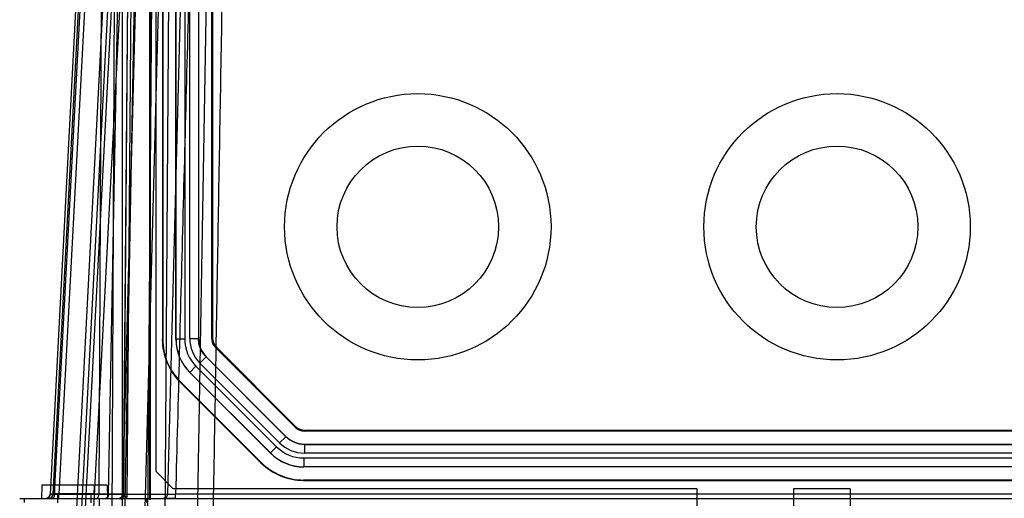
# Model space of a CAD drawing. Header units: millimetres. Extents: x 30 to 245, y 94 to 287.
# Tile 3 of 16: x 31 to 143, y 159 to 214. Entities that reach past the tile are written whole.
import ezdxf

# ---------------------------------------------------------------- set-up
doc = ezdxf.new("R2010")
doc.units = ezdxf.units.MM
doc.header["$LTSCALE"] = 24.94576
doc.layers.get('0').update_dxf_attribs({"linetype": 'CONTINUOUS'})

msp = doc.modelspace()

# ---------------------------------------------------------------- linework, layer by layer
at = {"color": 7, "linetype": 'Continuous'}
for p, q in [((42.37, 153.74), (42.37, 256.24)), ((39.15, 255.86), (34.08, 159.22)), ((39.44, 255.85), (34.38, 159.23)), ((34.59, 159.24), (39.65, 255.85)), ((40.15, 255.85), (35.08, 159.23)), ((40.07, 255.85), (39.65, 159.24)), ((40.77, 159.23), (42.56, 255.85)), ((42.38, 159.23), (44.91, 255.85)), ((43.26, 255.85), (42.42, 159.24)), ((43.26, 255.25), (42.48, 158.99)), ((42.88, 158.88), (43.66, 255.24)), ((47.53, 159.23), (50.06, 255.85)), ((45.48, 158.56), (45.48, 254.24)), ((42.08, 253.27), (36.87, 153.74)), ((42.67, 253.26), (37.45, 153.74)), ((44.37, 253.26), (42.53, 153.74)), ((45.57, 158.74), (45.58, 253.24)), ((46.17, 251.74), (46.17, 161.84)), ((52.47, 245.74), (50.87, 153.74)), ((45.24, 153.74), (45.91, 243.74)), ((47.21, 153.74), (47.85, 243.74)), ((44.87, 153.74), (47.11, 239.24)), ((46.92, 233.52), (46.92, 176.96)), ((46.97, 233.5), (46.97, 176.98)), ((48.47, 176.98), (48.47, 233.5)), ((48.49, 176.99), (48.49, 233.5)), ((49.49, 233.5), (49.49, 176.99)), ((50.05, 177.06), (50.05, 233.43)), ((51.05, 233.43), (51.05, 177.06)), ((51.07, 233.42), (51.07, 177.06)), ((52.57, 177.06), (52.57, 233.42)), ((52.68, 233.38), (52.67, 177.11)), ((41.41, 221.35), (37.87, 153.74)), ((41.41, 221.35), (41.12, 153.74)), ((38.87, 153.74), (42.37, 220.51)), ((50.05, 177.06), (51.05, 177.06)), ((51.05, 177.06), (51.07, 177.06)), ((52.67, 177.11), (52.57, 177.06)), ((46.97, 176.98), (46.92, 176.96)), ((48.47, 176.98), (48.49, 176.99)), ((48.49, 176.99), (49.49, 176.99)), ((53.11, 176.05), (53.01, 176)), ((62.13, 166.88), (53.01, 176)), ((53.11, 176.05), (62.17, 166.98)), ((51.93, 174.94), (51.22, 174.23)), ((61.06, 165.8), (51.93, 174.94)), ((51.93, 174.94), (51.95, 174.94)), ((51.95, 174.94), (61.07, 165.82)), ((50.77, 173.88), (50.07, 173.17)), ((60, 164.65), (50.77, 173.88)), ((51.22, 174.23), (60.35, 165.1)), ((50.05, 173.16), (50.07, 173.17)), ((59.29, 163.92), (50.05, 173.16)), ((50.07, 173.17), (59.3, 163.94)), ((48.99, 172.1), (48.94, 172.08)), ((48.94, 172.08), (58.21, 162.82)), ((48.99, 172.1), (58.23, 162.86)), ((62.17, 166.98), (62.13, 166.88)), ((60.35, 165.1), (61.06, 165.8)), ((61.06, 165.8), (61.07, 165.82)), ((63.23, 166.54), (63.19, 166.44)), ((211.15, 166.44), (63.19, 166.44)), ((63.23, 166.54), (211.11, 166.54)), ((59.3, 163.94), (60, 164.65)), ((63.18, 164.92), (63.19, 164.94)), ((63.18, 164.92), (63.18, 163.93)), ((63.18, 164.92), (211.15, 164.92)), ((63.19, 164.94), (211.15, 164.94)), ((59.29, 163.92), (59.3, 163.94)), ((211.15, 163.93), (63.18, 163.93)), ((58.23, 162.86), (58.21, 162.82)), ((63.11, 163.36), (63.11, 162.36)), ((63.11, 163.36), (211.22, 163.36)), ((63.11, 162.34), (63.11, 162.36)), ((211.22, 162.36), (63.11, 162.36)), ((211.23, 162.34), (63.11, 162.34)), ((46.17, 161.84), (48.17, 159.84)), ((33.12, 160.24), (33.09, 158.74)), ((40.62, 160.24), (33.12, 160.24)), ((34.62, 159.24), (34.6, 160.24)), ((39.12, 159.24), (39.14, 160.24)), ((40.62, 160.24), (40.64, 158.74)), ((63.11, 160.84), (63.09, 160.79)), ((63.09, 160.79), (211.25, 160.79)), ((63.11, 160.84), (211.23, 160.84)), ((34.38, 159.23), (47.53, 159.23)), ((34.59, 159.24), (42.42, 159.24)), ((39.12, 159.24), (34.62, 159.24)), ((34.97, 158.24), (34.95, 159.24)), ((35.08, 158.74), (35.08, 159.23)), ((38.77, 158.24), (38.79, 159.24)), ((108.17, 159.84), (48.17, 159.84)), ((225.9, 159.22), (48.44, 159.22)), ((108.17, 153.54), (108.17, 159.84)), ((125.67, 159.84), (119.17, 159.84)), ((119.17, 159.84), (119.17, 153.54)), ((125.67, 159.84), (125.67, 153.24)), ((30.59, 158.74), (243.75, 158.74)), ((30.59, 158.74), (30.59, 158.74)), ((31.09, 158.74), (31.09, 158.26)), ((33.83, 158.81), (33.58, 158.74)), ((34.02, 158.74), (33.58, 158.74)), ((39.67, 158.74), (39.67, 146.24)), ((45.09, 158.74), (45.09, 158.26)), ((45.57, 158.74), (45.48, 158.56)), ((48.39, 158.74), (47.03, 158.74))]:
    msp.add_line(p, q, dxfattribs=at)
for points in [[(34.08, 159.22), (34.05, 159.07), (33.98, 158.94), (33.87, 158.83), (33.73, 158.77), (33.58, 158.74)], [(34.08, 159.22), (34.01, 158.98), (33.83, 158.81)]]:
    msp.add_lwpolyline(points, dxfattribs=at)
for centre, radius in [((76.17, 189.84), 15.25), ((124.17, 189.84), 15.25), ((76.17, 189.84), 9.25), ((124.17, 189.84), 9.25)]:
    msp.add_circle(centre, radius, dxfattribs=at)
for centre, radius, start, end in [((54.05, 177.06), 4, 179.9999, 225.0001), ((53.89, 176.99), 5.4, 180.0012, 224.9988), ((53.88, 176.99), 4.4, 179.9929, 225.0072), ((63.11, 167.76), 4.4, 224.9929, 270.0072), ((63.18, 167.92), 4, 224.9999, 270.0001), ((63.11, 167.76), 5.4, 225.0012, 269.9988), ((33.58, 159.24), 0.5, 270, 357), ((41.88, 159.24), 0.5, 270, 358.5), ((41.92, 159.24), 0.5, 269.9206, 359.5), ((47.03, 159.24), 0.5, 270, 358.5)]:
    msp.add_arc(centre, radius, start, end, dxfattribs=at)
for centre, major_axis, ratio, start_param, end_param in [((54.07, 177.06), (-2.77, -1.15), 0.999822, -0.392636, 0.392636), ((54.07, 177.06), (1.39, 0.57), 0.999822, 2.748957, 3.534229), ((54.17, 177.11), (1.17, 0.94), 0.999714, 2.467608, 3.25288), ((53.82, 176.96), (6.38, 2.64), 0.999822, 2.748957, 3.534229), ((53.87, 176.98), (6.38, 2.64), 0.999822, 2.748957, 3.534229), ((53.87, 176.98), (4.99, 2.07), 0.999822, 2.748957, 3.534229), ((63.19, 167.94), (0.57, 1.39), 0.999822, -3.534229, -2.748957), ((63.23, 168.04), (0.44, 1.43), 0.999663, -3.628485, -2.843213), ((63.19, 167.94), (-1.15, -2.77), 0.999822, -0.392636, 0.392636), ((63.11, 167.74), (2.07, 4.99), 0.999822, -3.534229, -2.748957), ((63.09, 167.7), (2.64, 6.38), 0.999822, -3.534229, -2.748957), ((63.11, 167.74), (2.64, 6.38), 0.999822, 2.748957, 3.534229)]:
    msp.add_ellipse(centre, major_axis=major_axis, ratio=ratio, start_param=start_param, end_param=end_param, dxfattribs=at)
for points, knots in [([(50.97, 255.86), (50.69, 245.12), (50.13, 223.65), (49.28, 191.43), (48.72, 169.96), (48.44, 159.22)], [0, 0, 0, 0, 0.333353, 0.666686, 1, 1, 1, 1]), ([(52.74, 156.24), (52.92, 166.19), (53.26, 186.08), (53.78, 215.91), (54.13, 235.8), (54.31, 245.74)], [0, 0, 0, 0, 0.333326, 0.66666, 1, 1, 1, 1]), ([(51.93, 174.94), (51.79, 175.07), (51.54, 175.38), (51.26, 175.9), (51.09, 176.47), (51.05, 176.86), (51.05, 177.06)], [0, 0, 0, 0, 0.249999, 0.5, 0.75, 1, 1, 1, 1]), ([(63.18, 164.92), (62.99, 164.92), (62.59, 164.96), (62.03, 165.14), (61.51, 165.41), (61.2, 165.66), (61.06, 165.8)], [0, 0, 0, 0, 0.249999, 0.5, 0.75, 1, 1, 1, 1]), ([(34.02, 158.74), (34.05, 158.74), (34.09, 158.75), (34.16, 158.78), (34.22, 158.82), (34.27, 158.88), (34.32, 158.96), (34.35, 159.05), (34.37, 159.14), (34.38, 159.2), (34.38, 159.23)], [0, 0, 0, 0, 0.096806, 0.202308, 0.318777, 0.445985, 0.582223, 0.723356, 0.864112, 1, 1, 1, 1]), ([(34.02, 158.74), (34.09, 158.74), (34.22, 158.8), (34.35, 158.99), (34.38, 159.15), (34.38, 159.23)], [0, 0, 0, 0, 0.284159, 0.618413, 1, 1, 1, 1]), ([(34.08, 159.22), (34.08, 159.19), (34.24, 159.24), (34.39, 159.2), (34.73, 159.23), (34.96, 159.23), (35.08, 159.23)], [0, 0, 0, 0, 0.075487, 0.291745, 0.616466, 1, 1, 1, 1]), ([(34.59, 159.24), (34.5, 159.24), (34.33, 159.25), (34.21, 159.2), (34.08, 159.24), (34.08, 159.22)], [0, 0, 0, 0, 0.532042, 0.88027, 1, 1, 1, 1]), ([(34.38, 159.23), (34.32, 159.23), (34.23, 159.23), (34.15, 159.21), (34.08, 159.23), (34.08, 159.22)], [0, 0, 0, 0, 0.542438, 0.883324, 1, 1, 1, 1]), ([(34.34, 158.74), (34.34, 158.74), (34.36, 158.74), (34.4, 158.76), (34.44, 158.78), (34.47, 158.82), (34.5, 158.86), (34.51, 158.89), (34.53, 158.92), (34.55, 158.97), (34.57, 159.05), (34.58, 159.14), (34.59, 159.21), (34.59, 159.24)], [0, 0, 0, 0, 0.043189, 0.087315, 0.182081, 0.286461, 0.341721, 0.398308, 0.459745, 0.526745, 0.676523, 0.843761, 1, 1, 1, 1]), ([(39.4, 158.74), (39.44, 158.74), (39.55, 158.82), (39.62, 159), (39.64, 159.15), (39.65, 159.24)], [0, 0, 0, 0, 0.237084, 0.57856, 1, 1, 1, 1]), ([(40.77, 159.23), (40.76, 159.15), (40.73, 158.99), (40.61, 158.8), (40.47, 158.74), (40.41, 158.74)], [0, 0, 0, 0, 0.381096, 0.716319, 1, 1, 1, 1]), ([(42.18, 158.69), (42.22, 158.69), (42.28, 158.7), (42.35, 158.74), (42.39, 158.78), (42.43, 158.83), (42.47, 158.9), (42.48, 158.95), (42.48, 158.99)], [0, 0, 0, 0, 0.238683, 0.367848, 0.499828, 0.631836, 0.761079, 1, 1, 1, 1]), ([(42.48, 158.99), (42.48, 159.01), (42.47, 159.06), (42.45, 159.12), (42.44, 159.18), (42.43, 159.22), (42.42, 159.24)], [0, 0, 0, 0, 0.259949, 0.530705, 0.786023, 1, 1, 1, 1]), ([(42.88, 158.88), (42.82, 158.89), (42.7, 158.91), (42.57, 158.93), (42.49, 158.97), (42.48, 158.99)], [0, 0, 0, 0, 0.465135, 0.825331, 1, 1, 1, 1]), ([(47.53, 159.23), (47.53, 159.21), (47.67, 159.24), (47.8, 159.2), (48.11, 159.22), (48.32, 159.22), (48.44, 159.22)], [0, 0, 0, 0, 0.074924, 0.28757, 0.609414, 1, 1, 1, 1]), ([(48.39, 158.74), (48.42, 158.74), (48.41, 158.87), (48.44, 158.99), (48.44, 159.14), (48.44, 159.22)], [0, 0, 0, 0, 0.139153, 0.50043, 1, 1, 1, 1]), ([(41.92, 158.74), (41.95, 158.74), (42, 158.72), (42.09, 158.71), (42.15, 158.7), (42.18, 158.69)], [0, 0, 0, 0, 0.283033, 0.634694, 1, 1, 1, 1]), ([(42.88, 158.88), (42.82, 158.84), (42.71, 158.78), (42.54, 158.7), (42.42, 158.68), (42.36, 158.68)], [0, 0, 0, 0, 0.352739, 0.682607, 1, 1, 1, 1])]:
    msp.add_open_spline(points, degree=3, knots=knots, dxfattribs=at)

doc.saveas('drawing.dxf')
